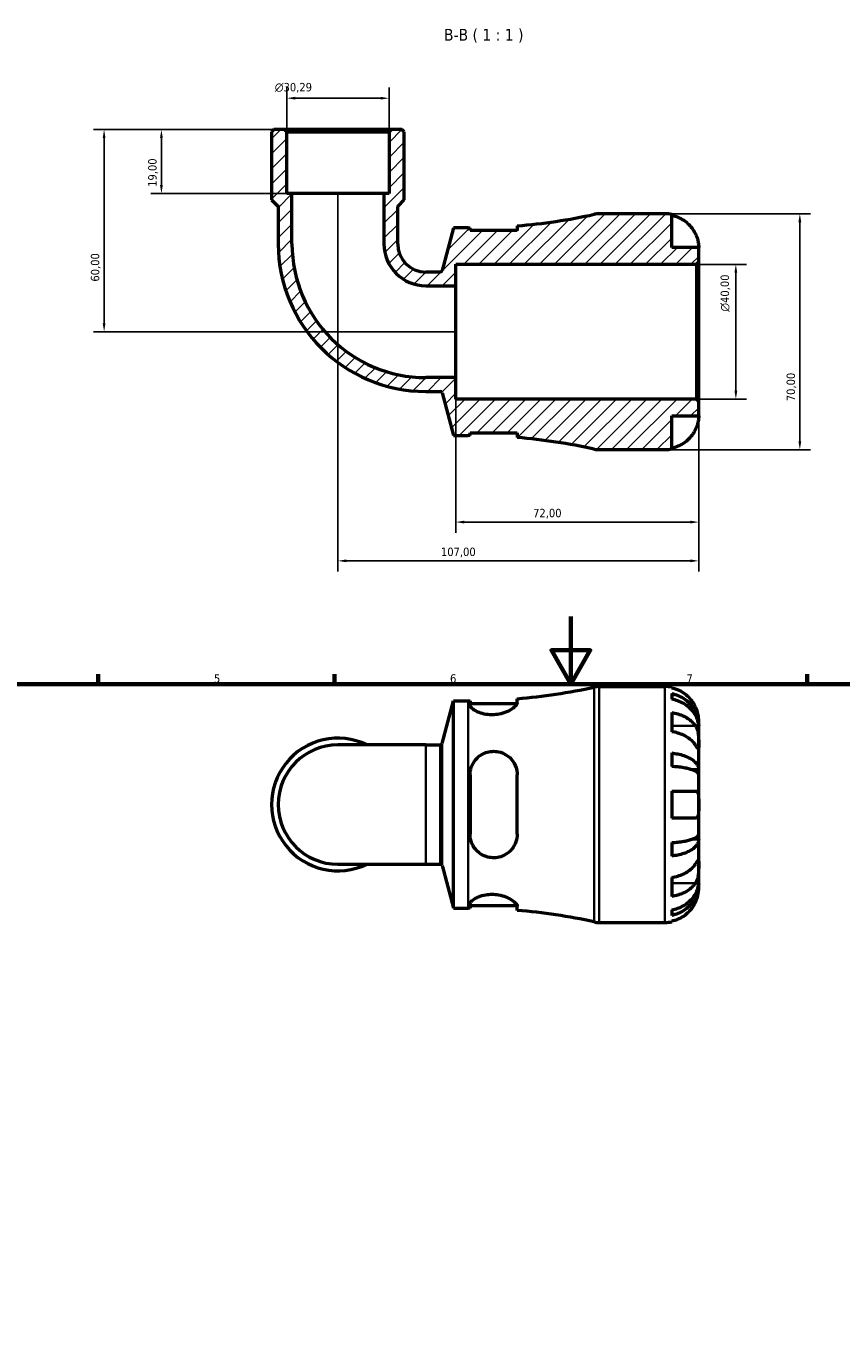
# Model space of a CAD drawing. Header units: millimetres. Extents: x 0 to 905, y 0 to 769.
# Tile 4 of 6: x 259 to 501, y 385 to 769. Entities that reach past the tile are written whole.
import ezdxf

# ---------------------------------------------------------------- set-up
doc = ezdxf.new("R2010")
doc.units = ezdxf.units.MM
for name, color, linetype, lineweight in [('Border (ISO)', 7, 'Continuous', 70), ('Dimension (ISO)', 7, 'Continuous', 25), ('Hatch (ISO)', 7, 'Continuous', 18), ('Symbol (ISO)', 7, 'Continuous', 25), ('Visible (ISO)', 7, 'Continuous', 50), ('Visible Narrow (ISO)', 7, 'Continuous', 35)]:
    doc.layers.add(name, color=color, linetype=linetype, lineweight=lineweight)
doc.styles.add('Label Text (ISO)', font='tahoma.ttf')
doc.styles.add('Note Text (ISO)', font='tahoma.ttf')
doc.dimstyles.new('Default (ISO)', dxfattribs={"dimtxt": 2.5, "dimasz": 2.5, "dimexe": 3.175, "dimexo": 0, "dimgap": 0.762, "dimtad": 1, "dimrnd": 1e-08, "dimzin": 0, "dimtxsty": 'Note Text (ISO)', "dimcen": 0.09, "dimdle": 10, "dimclrd": 256, "dimclre": 256, "dimclrt": 256, "dimazin": 0, "dimtfac": 1.40208, "dimtmove": 0, "dimatfit": 3, "dimfxl": 1, "dimtolj": 1, "dimtzin": 0, "dimlwd": -1, "dimlwe": -1, "dimarcsym": 0})

# ---------------------------------------------------------------- blocks, each defined once
blk = doc.blocks.new('Borders Default Border')
at = {"layer": 'Border (ISO)'}
for p, q in [((280.33, 574), (280.33, 576.9)), ((350.42, 574), (350.42, 576.9)), ((490.58, 574), (490.58, 576.9))]:
    blk.add_line(p, q, dxfattribs=at)
at = {"layer": 'Border (ISO)', "flags": 128}
for points in [[(420.5, 594), (420.5, 574), (414.73, 584), (426.27, 584), (420.5, 574)], [(20, 20), (20, 574), (821, 574), (821, 20), (20, 20)]]:
    blk.add_lwpolyline(points, dxfattribs=at)
at = {"layer": 'Border (ISO)', "color": 232, "true_color": 0xca0064, "char_height": 2.5, "attachment_point": 7, "style": 'Note Text (ISO)'}
for s, insert in [('5', (314.64, 574.35)), ('6', (384.66, 574.35)), ('7', (454.77, 574.4))]:
    blk.add_mtext(s, dxfattribs=dict(at, insert=insert))
blk = doc.blocks.new('*D7')
at = {"layer": 'Defpoints', "color": 0, "transparency": 16777216}
for p in [(335.57, 738.55), (299.06, 719.55), (337.78, 719.55)]:
    blk.add_point(p, dxfattribs=at)
at = {"layer": 'Dimension (ISO)', "transparency": 16777216}
for p, q in [((335.57, 738.55), (295.88, 738.55)), ((299.06, 736.05), (299.06, 722.05)), ((337.78, 719.55), (295.88, 719.55))]:
    blk.add_line(p, q, dxfattribs=at)
for points in [[(298.64, 736.05), (299.47, 736.05), (299.06, 738.55)], [(298.64, 722.05), (299.47, 722.05), (299.06, 719.55)]]:
    blk.add_solid(points, dxfattribs=at)
at = {"layer": 'Dimension (ISO)', "color": 232, "true_color": 0xca0064, "transparency": 16777216, "insert": (295.12, 721.54), "char_height": 2.5, "attachment_point": 1, "rotation": 90, "style": 'Note Text (ISO)'}
blk.add_mtext('\\A1;19,00', dxfattribs=at)
blk = doc.blocks.new('*D8')
at = {"layer": 'Defpoints', "color": 0, "transparency": 16777216}
for p in [(335.57, 738.55), (282.05, 678.55), (386.41, 678.55)]:
    blk.add_point(p, dxfattribs=at)
at = {"layer": 'Dimension (ISO)', "transparency": 16777216}
for p, q in [((335.57, 738.55), (278.88, 738.55)), ((282.05, 736.05), (282.05, 681.05)), ((386.41, 678.55), (278.88, 678.55))]:
    blk.add_line(p, q, dxfattribs=at)
for points in [[(281.64, 736.05), (282.47, 736.05), (282.05, 738.55)], [(281.64, 681.05), (282.47, 681.05), (282.05, 678.55)]]:
    blk.add_solid(points, dxfattribs=at)
at = {"layer": 'Dimension (ISO)', "color": 232, "true_color": 0xca0064, "transparency": 16777216, "insert": (278.12, 693.42), "char_height": 2.5, "attachment_point": 1, "rotation": 90, "style": 'Note Text (ISO)'}
blk.add_mtext('\\A1;60,00', dxfattribs=at)
blk = doc.blocks.new('*D9')
at = {"layer": 'Defpoints', "color": 0, "transparency": 16777216}
for p in [(457.71, 698.55), (469.43, 698.55), (457.71, 658.55)]:
    blk.add_point(p, dxfattribs=at)
at = {"layer": 'Dimension (ISO)', "transparency": 16777216}
for p, q in [((457.71, 698.55), (472.61, 698.55)), ((469.43, 661.05), (469.43, 696.05)), ((457.71, 658.55), (472.61, 658.55))]:
    blk.add_line(p, q, dxfattribs=at)
for points in [[(469.02, 696.05), (469.85, 696.05), (469.43, 698.55)], [(469.02, 661.05), (469.85, 661.05), (469.43, 658.55)]]:
    blk.add_solid(points, dxfattribs=at)
at = {"layer": 'Dimension (ISO)', "color": 232, "true_color": 0xca0064, "transparency": 16777216, "insert": (464.91, 684.5), "char_height": 2.5, "attachment_point": 1, "rotation": 90, "style": 'Note Text (ISO)'}
blk.add_mtext('\\A1;\\fAIGDT|b0|i0;\\H2.5000;\\ln\\fTahoma|b0|i0;\\H2.5000;40,00', dxfattribs=at)
blk = doc.blocks.new('*D10')
at = {"layer": 'Defpoints', "color": 0, "transparency": 16777216}
for p in [(448.41, 713.55), (448.41, 643.55), (488.41, 643.55)]:
    blk.add_point(p, dxfattribs=at)
at = {"layer": 'Dimension (ISO)', "transparency": 16777216}
for p, q in [((448.41, 713.55), (491.59, 713.55)), ((488.41, 711.05), (488.41, 646.05)), ((448.41, 643.55), (491.59, 643.55))]:
    blk.add_line(p, q, dxfattribs=at)
for points in [[(487.99, 711.05), (488.83, 711.05), (488.41, 713.55)], [(487.99, 646.05), (488.83, 646.05), (488.41, 643.55)]]:
    blk.add_solid(points, dxfattribs=at)
at = {"layer": 'Dimension (ISO)', "color": 232, "true_color": 0xca0064, "transparency": 16777216, "insert": (484.48, 657.93), "char_height": 2.5, "attachment_point": 1, "rotation": 90, "style": 'Note Text (ISO)'}
blk.add_mtext('\\A1;70,00', dxfattribs=at)
blk = doc.blocks.new('*D11')
at = {"layer": 'Defpoints', "color": 0, "transparency": 16777216}
for p in [(351.41, 719.55), (458.41, 657.85), (351.41, 610.55)]:
    blk.add_point(p, dxfattribs=at)
at = {"layer": 'Dimension (ISO)', "transparency": 16777216}
for p, q in [((351.41, 719.55), (351.41, 607.38)), ((458.41, 657.85), (458.41, 607.38)), ((455.91, 610.55), (353.91, 610.55))]:
    blk.add_line(p, q, dxfattribs=at)
for points in [[(353.91, 610.97), (353.91, 610.14), (351.41, 610.55)], [(455.91, 610.97), (455.91, 610.14), (458.41, 610.55)]]:
    blk.add_solid(points, dxfattribs=at)
at = {"layer": 'Dimension (ISO)', "color": 232, "true_color": 0xca0064, "transparency": 16777216, "insert": (381.96, 614.49), "char_height": 2.5, "attachment_point": 1, "style": 'Note Text (ISO)'}
blk.add_mtext('\\A1;107,00', dxfattribs=at)
blk = doc.blocks.new('*D12')
at = {"layer": 'Defpoints', "color": 0, "transparency": 16777216}
for p in [(386.41, 664.92), (458.41, 657.85), (386.41, 622.06)]:
    blk.add_point(p, dxfattribs=at)
at = {"layer": 'Dimension (ISO)', "transparency": 16777216}
for p, q in [((386.41, 664.92), (386.41, 618.88)), ((458.41, 657.85), (458.41, 618.88)), ((455.91, 622.06), (388.91, 622.06))]:
    blk.add_line(p, q, dxfattribs=at)
for points in [[(388.91, 622.48), (388.91, 621.64), (386.41, 622.06)], [(455.91, 622.48), (455.91, 621.64), (458.41, 622.06)]]:
    blk.add_solid(points, dxfattribs=at)
at = {"layer": 'Dimension (ISO)', "color": 232, "true_color": 0xca0064, "transparency": 16777216, "insert": (409.29, 625.99), "char_height": 2.5, "attachment_point": 1, "style": 'Note Text (ISO)'}
blk.add_mtext('\\A1;72,00', dxfattribs=at)
blk = doc.blocks.new('*D13')
at = {"layer": 'Defpoints', "color": 0, "transparency": 16777216}
for p in [(336.27, 747.85), (336.27, 737.85), (366.56, 737.85)]:
    blk.add_point(p, dxfattribs=at)
at = {"layer": 'Dimension (ISO)', "transparency": 16777216}
for p, q in [((336.27, 737.85), (336.27, 751.03)), ((366.56, 737.85), (366.56, 751.03)), ((364.06, 747.85), (338.77, 747.85))]:
    blk.add_line(p, q, dxfattribs=at)
for points in [[(338.77, 748.27), (338.77, 747.44), (336.27, 747.85)], [(364.06, 748.27), (364.06, 747.44), (366.56, 747.85)]]:
    blk.add_solid(points, dxfattribs=at)
at = {"layer": 'Dimension (ISO)', "color": 232, "true_color": 0xca0064, "transparency": 16777216, "insert": (332.68, 752.38), "char_height": 2.5, "attachment_point": 1, "style": 'Note Text (ISO)'}
blk.add_mtext('\\A1;\\fAIGDT|b0|i0;\\H2.5000;\\ln\\fTahoma|b0|i0;\\H2.5000;30,29', dxfattribs=at)

msp = doc.modelspace()

# ---------------------------------------------------------------- hatches: boundary and pattern name
at = {"layer": 'Hatch (ISO)'}
h = msp.add_hatch(dxfattribs=at)
h.set_pattern_fill('ANSI31', color=256, scale=25.4, style=0)
h.set_pattern_definition([(45, (0, 0), (-2.245064, 2.245064), [])])
edge = h.paths.add_edge_path()
edge.add_line((390.592, 648.553), (404.592, 648.553))
edge.add_line((404.592, 648.553), (404.592, 647.146))
edge.add_ellipse((390.012, 472.297), major_axis=(14.58, 174.849), ratio=1, start_angle=352.44922, end_angle=360, ccw=False)
edge.add_ellipse((428.934, 650.553), major_axis=(-1.493, -6.839), ratio=1, start_angle=0, end_angle=12.31744)
edge.add_line((428.934, 643.553), (448.412, 643.553))
edge.add_ellipse((448.412, 653.553), major_axis=(0, -10), ratio=1, start_angle=0, end_angle=11.53696)
edge.add_line((450.412, 643.755), (450.412, 653.553))
edge.add_line((450.412, 653.553), (458.412, 653.553))
edge.add_line((458.412, 653.553), (458.412, 657.853))
edge.add_line((458.412, 657.853), (457.712, 658.553))
edge.add_line((457.712, 658.553), (386.412, 658.553))
edge.add_line((386.412, 658.553), (386.412, 664.922))
edge.add_line((386.412, 664.922), (377.484, 664.922))
edge.add_ellipse((377.484, 704.625), major_axis=(0, -39.703), ratio=1, start_angle=270, end_angle=360, ccw=False)
edge.add_line((337.781, 704.625), (337.781, 719.553))
edge.add_line((337.781, 719.553), (336.266, 719.553))
edge.add_line((336.266, 719.553), (336.266, 737.853))
edge.add_line((336.266, 737.853), (335.566, 738.553))
edge.add_line((335.566, 738.553), (332.422, 738.553))
edge.add_line((332.422, 738.553), (331.722, 737.853))
edge.add_line((331.722, 737.853), (331.722, 717.653))
edge.add_line((331.722, 717.653), (333.691, 715.684))
edge.add_line((333.691, 715.684), (333.691, 704.625))
edge.add_ellipse((377.484, 704.625), major_axis=(-43.792, 0), ratio=1, start_angle=0, end_angle=90)
edge.add_line((377.484, 660.832), (381.757, 660.832))
edge.add_ellipse((381.757, 660.272), major_axis=(0, 0.56), ratio=1, start_angle=285, end_angle=360, ccw=False)
edge.add_line((382.298, 660.417), (385.692, 647.753))
edge.add_line((385.692, 647.753), (390.012, 647.753))
edge.add_ellipse((390.012, 472.297), major_axis=(0, 175.455), ratio=1, start_angle=359.8106, end_angle=360, ccw=False)
edge.add_line((390.592, 647.752), (390.592, 648.553))
edge = h.paths.add_edge_path()
edge.add_line((404.592, 708.553), (390.592, 708.553))
edge.add_line((390.592, 708.553), (390.592, 709.354))
edge.add_ellipse((390.012, 884.808), major_axis=(0.58, -175.454), ratio=1, start_angle=359.8106, end_angle=360, ccw=False)
edge.add_line((390.012, 709.353), (385.692, 709.353))
edge.add_line((385.692, 709.353), (382.298, 696.688))
edge.add_ellipse((381.757, 696.833), major_axis=(0.541, -0.145), ratio=1, start_angle=285, end_angle=360, ccw=False)
edge.add_line((381.757, 696.273), (377.484, 696.273))
edge.add_ellipse((377.484, 704.625), major_axis=(0, -8.352), ratio=1, start_angle=270, end_angle=360, ccw=False)
edge.add_line((369.132, 704.625), (369.132, 715.684))
edge.add_line((369.132, 715.684), (371.101, 717.653))
edge.add_line((371.101, 717.653), (371.101, 737.853))
edge.add_line((371.101, 737.853), (370.401, 738.553))
edge.add_line((370.401, 738.553), (367.257, 738.553))
edge.add_line((367.257, 738.553), (366.557, 737.853))
edge.add_line((366.557, 737.853), (366.557, 719.553))
edge.add_line((366.557, 719.553), (365.043, 719.553))
edge.add_line((365.043, 719.553), (365.043, 704.625))
edge.add_ellipse((377.484, 704.625), major_axis=(-12.441, 0), ratio=1, start_angle=0, end_angle=90)
edge.add_line((377.484, 692.184), (386.412, 692.184))
edge.add_line((386.412, 692.184), (386.412, 698.553))
edge.add_line((386.412, 698.553), (457.712, 698.553))
edge.add_line((457.712, 698.553), (458.412, 699.253))
edge.add_line((458.412, 699.253), (458.412, 703.553))
edge.add_line((458.412, 703.553), (450.412, 703.553))
edge.add_line((450.412, 703.553), (450.412, 713.351))
edge.add_ellipse((448.412, 703.553), major_axis=(2, 9.798), ratio=1, start_angle=0, end_angle=11.53696)
edge.add_line((448.412, 713.553), (428.934, 713.553))
edge.add_ellipse((428.934, 706.553), major_axis=(0, 7), ratio=1, start_angle=0, end_angle=12.31744)
edge.add_ellipse((390.012, 884.808), major_axis=(37.43, -171.417), ratio=1, start_angle=352.44922, end_angle=360, ccw=False)
edge.add_line((404.592, 709.96), (404.592, 708.553))

# ---------------------------------------------------------------- linework, layer by layer
at = {"layer": 'Visible (ISO)'}
for p, q in [((332.422, 738.553), (331.722, 737.853)), ((335.566, 738.553), (332.422, 738.553)), ((336.266, 737.853), (335.566, 738.553)), ((367.257, 738.553), (335.566, 738.553)), ((367.257, 738.553), (366.557, 737.853)), ((370.401, 738.553), (367.257, 738.553)), ((371.101, 737.853), (370.401, 738.553)), ((331.722, 737.853), (331.722, 717.653)), ((336.266, 719.553), (336.266, 737.853)), ((336.266, 737.853), (366.557, 737.853)), ((366.557, 737.853), (366.557, 719.553)), ((371.101, 717.653), (371.101, 737.853)), ((337.781, 719.553), (336.266, 719.553)), ((337.781, 704.625), (337.781, 719.553)), ((365.043, 719.553), (337.781, 719.553)), ((366.557, 719.553), (365.043, 719.553)), ((365.043, 719.553), (365.043, 704.625)), ((331.722, 717.653), (333.691, 715.684)), ((333.691, 715.684), (333.691, 704.625)), ((369.132, 715.684), (371.101, 717.653)), ((369.132, 704.625), (369.132, 715.684)), ((448.412, 713.553), (428.934, 713.553)), ((450.412, 703.553), (450.412, 713.351)), ((385.692, 709.353), (382.298, 696.688)), ((390.012, 709.353), (385.692, 709.353)), ((390.592, 708.553), (390.592, 709.354)), ((404.592, 708.553), (390.592, 708.553)), ((404.592, 709.96), (404.592, 708.553)), ((458.412, 703.553), (450.412, 703.553)), ((458.412, 699.253), (458.412, 703.553)), ((381.757, 696.273), (377.484, 696.273)), ((386.412, 692.184), (386.412, 698.553)), ((386.412, 698.553), (457.712, 698.553)), ((457.712, 698.553), (458.412, 699.253)), ((457.712, 698.553), (457.712, 658.553)), ((458.412, 657.853), (458.412, 699.253)), ((377.484, 692.184), (386.412, 692.184)), ((386.412, 664.922), (386.412, 692.184)), ((386.412, 664.922), (377.484, 664.922)), ((386.412, 658.553), (386.412, 664.922)), ((377.484, 660.832), (381.757, 660.832)), ((382.298, 660.417), (385.692, 647.753)), ((457.712, 658.553), (386.412, 658.553)), ((458.412, 657.853), (457.712, 658.553)), ((458.412, 653.553), (458.412, 657.853)), ((450.412, 643.755), (450.412, 653.553)), ((450.412, 653.553), (458.412, 653.553)), ((385.692, 647.753), (390.012, 647.753)), ((390.592, 648.553), (404.592, 648.553)), ((390.592, 647.752), (390.592, 648.553)), ((404.592, 648.553), (404.592, 647.146)), ((428.934, 643.553), (448.412, 643.553)), ((428.934, 573.238), (448.412, 573.238)), ((404.592, 568.387), (404.592, 569.645)), ((450.412, 573.036), (450.412, 572.805)), ((450.412, 571.155), (450.412, 569.494)), ((382.298, 556.373), (385.692, 569.038)), ((385.692, 507.438), (385.692, 569.038)), ((385.692, 569.038), (390.012, 569.038)), ((390.592, 569.039), (390.592, 567.755)), ((390.592, 568.238), (404.574, 568.238)), ((450.412, 565.509), (450.412, 559.852)), ((458.412, 561.629), (458.387, 561.629)), ((458.412, 561.629), (458.412, 563.238)), ((458.412, 561.017), (458.412, 561.629)), ((458.412, 555.916), (458.412, 561.017)), ((377.484, 555.958), (351.412, 555.958)), ((377.484, 555.958), (381.757, 555.958)), ((458.412, 548.539), (458.412, 555.916)), ((450.412, 553.533), (450.412, 549.525)), ((390.592, 547.038), (390.592, 529.438)), ((404.592, 529.438), (404.592, 547.038)), ((458.412, 548.539), (456.503, 548.539)), ((458.412, 547.061), (458.412, 548.539)), ((458.412, 538.238), (458.412, 547.061)), ((450.412, 542.238), (450.412, 534.238)), ((458.412, 529.415), (458.412, 538.238)), ((458.412, 527.937), (456.503, 527.937)), ((458.412, 527.937), (458.412, 529.415)), ((458.412, 520.56), (458.412, 527.937)), ((450.412, 526.951), (450.412, 522.943)), ((351.412, 520.518), (377.484, 520.518)), ((377.484, 520.518), (381.757, 520.518)), ((382.298, 520.103), (385.692, 507.438)), ((458.412, 515.459), (458.412, 520.56)), ((450.412, 516.624), (450.412, 510.967)), ((458.412, 514.847), (458.412, 515.459)), ((458.412, 514.847), (458.387, 514.847)), ((458.412, 513.238), (458.412, 514.847)), ((390.592, 508.721), (390.592, 507.437)), ((390.592, 508.238), (404.574, 508.238)), ((404.592, 506.831), (404.592, 508.089)), ((385.692, 507.438), (390.012, 507.438)), ((450.412, 506.982), (450.412, 505.321)), ((428.934, 503.238), (448.412, 503.238)), ((450.412, 503.671), (450.412, 503.44))]:
    msp.add_line(p, q, dxfattribs=at)
for centre, radius, start, end in [((390.012, 884.808), 175.455, 274.76666, 282.31744), ((428.934, 706.553), 7, 90, 102.31744), ((448.412, 703.553), 10, 78.46304, 90), ((390.012, 884.808), 175.455, 270, 270.1894), ((377.484, 704.625), 43.792, 180, 270), ((377.484, 704.625), 39.703, 180, 270), ((377.484, 704.625), 12.441, 180, 270), ((377.484, 704.625), 8.352, 180, 270), ((381.757, 696.833), 0.56, 270, 345), ((381.757, 660.272), 0.56, 15, 90), ((390.012, 472.297), 175.455, 89.8106, 90), ((390.012, 472.297), 175.455, 77.68256, 85.23334), ((428.934, 650.553), 7, 257.68256, 270), ((448.412, 653.553), 10, 270, 281.53696), ((428.934, 566.238), 7, 90, 102.31744), ((448.412, 563.238), 10, 78.46304, 90), ((390.012, 744.493), 175.455, 274.76666, 282.31744), ((390.012, 744.493), 175.455, 270, 270.1894), ((351.412, 538.238), 19.689, 64.15807, 295.84193), ((351.412, 538.238), 17.72, 90, 270), ((381.757, 556.518), 0.56, 270, 345), ((381.757, 519.958), 0.56, 15, 90), ((390.012, 331.983), 175.455, 89.8106, 90), ((390.012, 331.983), 175.455, 77.68256, 85.23334), ((428.934, 510.238), 7, 257.68256, 270), ((448.412, 513.238), 10, 270, 281.53696)]:
    msp.add_arc(centre, radius, start, end, dxfattribs=at)
for points, knots in [([(450.412, 713.12), (451.051, 712.989), (451.675, 712.791), (452.798, 712.325), (453.397, 712.009), (454.515, 711.259), (455.034, 710.824), (455.908, 709.946), (456.343, 709.422), (456.999, 708.436), (457.247, 707.991), (457.452, 707.553)], [0.18972425, 0.18972425, 0.18972425, 0.18972425, 0.36926522, 0.36926522, 0.55452014, 0.55452014, 0.73977506, 0.73977506, 0.92607912, 0.92607912, 1.06568045, 1.06568045, 1.06568045, 1.06568045]), ([(457.452, 707.553), (457.545, 707.354), (457.632, 707.153), (457.788, 706.764), (457.856, 706.577), (457.996, 706.161), (458.063, 705.936), (458.221, 705.331), (458.288, 704.976), (458.38, 704.327), (458.398, 704.052), (458.414, 703.658), (458.412, 703.553), (458.412, 703.553)], [-0.64798358, -0.64798358, -0.64798358, -0.64798358, -0.58129223, -0.58129223, -0.51957432, -0.51957432, -0.44316993, -0.44316993, -0.3085364, -0.3085364, -0.15881239, -0.15881239, 0, 0, 0, 0]), ([(458.412, 653.553), (458.412, 653.553), (458.412, 653.51), (458.409, 653.333), (458.405, 653.191), (458.373, 652.743), (458.336, 652.399), (458.206, 651.723), (458.136, 651.43), (457.98, 650.891), (457.902, 650.654), (457.721, 650.167), (457.62, 649.92), (457.49, 649.634), (457.471, 649.593), (457.452, 649.553)], [-2.77804136, -2.77804136, -2.77804136, -2.77804136, -2.67672151, -2.67672151, -2.56558131, -2.56558131, -2.40960112, -2.40960112, -2.30519389, -2.30519389, -2.22617552, -2.22617552, -2.14450488, -2.14450488, -2.1308178, -2.1308178, -2.1308178, -2.1308178]), ([(457.452, 649.553), (457.247, 649.114), (456.999, 648.67), (456.343, 647.683), (455.908, 647.159), (455.034, 646.282), (454.515, 645.847), (453.397, 645.096), (452.798, 644.781), (451.675, 644.314), (451.051, 644.117), (450.412, 643.985)], [4.90264375, 4.90264375, 4.90264375, 4.90264375, 5.04224508, 5.04224508, 5.22854914, 5.22854914, 5.41380406, 5.41380406, 5.59905898, 5.59905898, 5.77859995, 5.77859995, 5.77859995, 5.77859995]), ([(457.452, 567.238), (457.247, 567.676), (456.999, 568.121), (456.343, 569.108), (455.908, 569.631), (455.034, 570.509), (454.515, 570.944), (453.397, 571.694), (452.798, 572.01), (451.675, 572.477), (451.051, 572.674), (450.412, 572.805)], [4.90264375, 4.90264375, 4.90264375, 4.90264375, 5.04224508, 5.04224508, 5.22854914, 5.22854914, 5.41380406, 5.41380406, 5.59905898, 5.59905898, 5.77859995, 5.77859995, 5.77859995, 5.77859995]), ([(450.412, 571.155), (451.053, 571.028), (451.679, 570.836), (452.804, 570.385), (453.403, 570.08), (454.522, 569.355), (455.041, 568.935), (455.914, 568.088), (456.348, 567.583), (457.097, 566.496), (457.411, 565.913), (457.885, 564.804), (458.087, 564.174), (458.351, 562.888), (458.412, 562.231), (458.412, 561.629)], [0.1897184, 0.1897184, 0.1897184, 0.1897184, 0.3698032, 0.3698032, 0.5549844, 0.5549844, 0.7401655, 0.7401655, 0.9258164, 0.9258164, 1.1114673, 1.1114673, 1.2978252, 1.2978252, 1.484183, 1.484183, 1.484183, 1.484183]), ([(458.412, 561.017), (458.412, 561.552), (458.351, 562.137), (458.087, 563.282), (457.885, 563.842), (457.411, 564.83), (457.097, 565.348), (456.348, 566.315), (455.914, 566.765), (455.041, 567.519), (454.522, 567.893), (453.403, 568.538), (452.804, 568.809), (451.679, 569.211), (451.053, 569.381), (450.412, 569.494)], [4.4593823, 4.4593823, 4.4593823, 4.4593823, 4.6457401, 4.6457401, 4.832098, 4.832098, 5.0177489, 5.0177489, 5.2033998, 5.2033998, 5.388581, 5.388581, 5.5737621, 5.5737621, 5.753847, 5.753847, 5.753847, 5.753847]), ([(404.592, 568.387), (404.592, 568.277), (404.561, 568.157), (404.37, 567.748), (404.1, 567.43), (403.269, 566.728), (402.674, 566.34), (401.298, 565.67), (400.537, 565.383), (399.074, 565.024), (398.414, 564.919), (397.108, 564.835), (396.481, 564.85), (395.141, 564.997), (394.458, 565.148), (393.049, 565.599), (392.376, 565.923), (391.302, 566.613), (390.916, 566.98), (390.637, 567.469), (390.592, 567.618), (390.592, 567.755)], [-2.4465207, -2.4465207, -2.4465207, -2.4465207, -2.3280071, -2.3280071, -2.0681704, -2.0681704, -1.7728696, -1.7728696, -1.5020221, -1.5020221, -1.298599, -1.298599, -1.1081368, -1.1081368, -0.8804626, -0.8804626, -0.5878316, -0.5878316, -0.2799184, -0.2799184, -0.1348881, -0.1348881, -0.1348881, -0.1348881]), ([(450.412, 565.509), (451.051, 565.416), (451.675, 565.277), (452.798, 564.947), (453.397, 564.724), (454.515, 564.193), (455.034, 563.886), (455.908, 563.265), (456.343, 562.894), (456.999, 562.197), (457.247, 561.882), (457.452, 561.573)], [0.18972425, 0.18972425, 0.18972425, 0.18972425, 0.36926522, 0.36926522, 0.55452014, 0.55452014, 0.73977506, 0.73977506, 0.92607912, 0.92607912, 1.06568045, 1.06568045, 1.06568045, 1.06568045]), ([(458.412, 563.238), (458.412, 563.238), (458.412, 563.281), (458.409, 563.458), (458.405, 563.6), (458.373, 564.048), (458.336, 564.392), (458.206, 565.068), (458.136, 565.36), (457.98, 565.899), (457.902, 566.137), (457.721, 566.623), (457.62, 566.871), (457.49, 567.156), (457.471, 567.197), (457.452, 567.238)], [-2.77804136, -2.77804136, -2.77804136, -2.77804136, -2.67672151, -2.67672151, -2.56558131, -2.56558131, -2.40960112, -2.40960112, -2.30519389, -2.30519389, -2.22617552, -2.22617552, -2.14450488, -2.14450488, -2.1308178, -2.1308178, -2.1308178, -2.1308178]), ([(457.452, 555.916), (457.247, 556.226), (456.999, 556.54), (456.343, 557.238), (455.908, 557.608), (455.034, 558.229), (454.515, 558.536), (453.397, 559.067), (452.798, 559.29), (451.675, 559.62), (451.051, 559.759), (450.412, 559.852)], [4.90264375, 4.90264375, 4.90264375, 4.90264375, 5.04224508, 5.04224508, 5.22854914, 5.22854914, 5.41380406, 5.41380406, 5.59905898, 5.59905898, 5.77859995, 5.77859995, 5.77859995, 5.77859995]), ([(457.452, 561.573), (457.51, 561.485), (457.566, 561.392), (457.728, 561.098), (457.825, 560.883), (458.001, 560.409), (458.077, 560.149), (458.229, 559.494), (458.289, 559.093), (458.379, 558.185), (458.397, 557.688), (458.414, 556.734), (458.412, 556.29), (458.412, 555.916)], [-0.64434498, -0.64434498, -0.64434498, -0.64434498, -0.60308586, -0.60308586, -0.52007987, -0.52007987, -0.43273909, -0.43273909, -0.31000661, -0.31000661, -0.15868997, -0.15868997, 0, 0, 0, 0]), ([(390.592, 547.038), (390.592, 547.396), (390.619, 547.752), (390.801, 548.933), (391.076, 549.727), (391.903, 551.208), (392.467, 551.887), (393.764, 552.953), (394.473, 553.359), (395.858, 553.85), (396.495, 553.982), (397.79, 554.065), (398.429, 554.017), (399.826, 553.719), (400.554, 553.426), (402.051, 552.523), (402.767, 551.849), (403.859, 550.294), (404.244, 549.418), (404.541, 548.01), (404.592, 547.526), (404.592, 547.038)], [-2.429906, -2.429906, -2.429906, -2.429906, -2.317535, -2.317535, -2.0520296, -2.0520296, -1.7742187, -1.7742187, -1.5229028, -1.5229028, -1.3264162, -1.3264162, -1.1326069, -1.1326069, -0.8897659, -0.8897659, -0.5772604, -0.5772604, -0.2725661, -0.2725661, -0.1192135, -0.1192135, -0.1192135, -0.1192135]), ([(458.412, 555.916), (458.412, 555.706), (458.412, 555.521), (458.41, 555.194), (458.408, 555.057), (458.39, 554.816), (458.369, 554.745), (458.282, 554.743), (458.219, 554.805), (458.063, 555.008), (457.986, 555.118), (457.808, 555.379), (457.709, 555.529), (457.552, 555.765), (457.503, 555.839), (457.452, 555.916)], [0, 0, 0, 0, 0.08884908, 0.08884908, 0.18379648, 0.18379648, 0.31419699, 0.31419699, 0.43784665, 0.43784665, 0.52411276, 0.52411276, 0.60765264, 0.60765264, 0.6434969, 0.6434969, 0.6434969, 0.6434969]), ([(450.412, 553.533), (451.053, 553.466), (451.679, 553.366), (452.804, 553.129), (453.403, 552.969), (454.522, 552.589), (455.041, 552.369), (455.914, 551.925), (456.348, 551.66), (457.097, 551.09), (457.411, 550.785), (457.885, 550.203), (458.087, 549.873), (458.351, 549.199), (458.412, 548.855), (458.412, 548.539)], [0.1897184, 0.1897184, 0.1897184, 0.1897184, 0.3698032, 0.3698032, 0.5549844, 0.5549844, 0.7401655, 0.7401655, 0.9258164, 0.9258164, 1.1114673, 1.1114673, 1.2978252, 1.2978252, 1.484183, 1.484183, 1.484183, 1.484183]), ([(458.412, 547.061), (458.412, 547.217), (458.351, 547.386), (458.087, 547.719), (457.885, 547.882), (457.411, 548.169), (457.097, 548.32), (456.348, 548.601), (455.914, 548.731), (455.041, 548.95), (454.522, 549.059), (453.403, 549.247), (452.804, 549.325), (451.679, 549.442), (451.053, 549.492), (450.412, 549.525)], [4.4593823, 4.4593823, 4.4593823, 4.4593823, 4.6457401, 4.6457401, 4.832098, 4.832098, 5.0177489, 5.0177489, 5.2033998, 5.2033998, 5.388581, 5.388581, 5.5737621, 5.5737621, 5.753847, 5.753847, 5.753847, 5.753847]), ([(450.412, 542.238), (451.051, 542.238), (451.675, 542.238), (452.798, 542.238), (453.397, 542.238), (454.515, 542.238), (455.034, 542.238), (455.908, 542.238), (456.343, 542.238), (456.999, 542.238), (457.247, 542.238), (457.452, 542.238)], [0.18972425, 0.18972425, 0.18972425, 0.18972425, 0.36926522, 0.36926522, 0.55452014, 0.55452014, 0.73977506, 0.73977506, 0.92607912, 0.92607912, 1.06568045, 1.06568045, 1.06568045, 1.06568045]), ([(457.452, 542.238), (457.521, 542.238), (457.586, 542.23), (457.747, 542.187), (457.836, 542.139), (458.002, 541.992), (458.076, 541.888), (458.228, 541.565), (458.289, 541.318), (458.379, 540.662), (458.397, 540.24), (458.414, 539.29), (458.412, 538.766), (458.412, 538.238)], [-0.64008532, -0.64008532, -0.64008532, -0.64008532, -0.59222185, -0.59222185, -0.51595037, -0.51595037, -0.43235608, -0.43235608, -0.30863031, -0.30863031, -0.15844955, -0.15844955, 0, 0, 0, 0]), ([(458.412, 538.238), (458.412, 537.9), (458.412, 537.564), (458.409, 536.878), (458.405, 536.535), (458.373, 535.77), (458.336, 535.381), (458.206, 534.861), (458.136, 534.69), (457.98, 534.46), (457.902, 534.385), (457.721, 534.277), (457.62, 534.247), (457.49, 534.239), (457.471, 534.238), (457.452, 534.238)], [-2.77804136, -2.77804136, -2.77804136, -2.77804136, -2.67672151, -2.67672151, -2.56558131, -2.56558131, -2.40960112, -2.40960112, -2.30519389, -2.30519389, -2.22617552, -2.22617552, -2.14450488, -2.14450488, -2.1308178, -2.1308178, -2.1308178, -2.1308178]), ([(457.452, 534.238), (457.247, 534.238), (456.999, 534.238), (456.343, 534.238), (455.908, 534.238), (455.034, 534.238), (454.515, 534.238), (453.397, 534.238), (452.798, 534.238), (451.675, 534.238), (451.051, 534.238), (450.412, 534.238)], [4.90264375, 4.90264375, 4.90264375, 4.90264375, 5.04224508, 5.04224508, 5.22854914, 5.22854914, 5.41380406, 5.41380406, 5.59905898, 5.59905898, 5.77859995, 5.77859995, 5.77859995, 5.77859995]), ([(404.592, 529.438), (404.592, 529.061), (404.561, 528.686), (404.37, 527.508), (404.1, 526.739), (403.269, 525.243), (402.674, 524.538), (401.298, 523.441), (400.537, 523.028), (399.074, 522.565), (398.414, 522.454), (397.108, 522.426), (396.481, 522.498), (395.141, 522.838), (394.458, 523.136), (393.049, 524.03), (392.376, 524.681), (391.302, 526.219), (390.916, 527.117), (390.637, 528.519), (390.592, 528.977), (390.592, 529.438)], [-2.4465207, -2.4465207, -2.4465207, -2.4465207, -2.3280071, -2.3280071, -2.0681704, -2.0681704, -1.7728696, -1.7728696, -1.5020221, -1.5020221, -1.298599, -1.298599, -1.1081368, -1.1081368, -0.8804626, -0.8804626, -0.5878316, -0.5878316, -0.2799184, -0.2799184, -0.1348881, -0.1348881, -0.1348881, -0.1348881]), ([(450.412, 526.951), (451.053, 526.984), (451.679, 527.034), (452.804, 527.151), (453.403, 527.229), (454.522, 527.417), (455.041, 527.526), (455.914, 527.745), (456.348, 527.875), (457.097, 528.156), (457.411, 528.307), (457.885, 528.594), (458.087, 528.757), (458.351, 529.089), (458.412, 529.259), (458.412, 529.415)], [0.1897184, 0.1897184, 0.1897184, 0.1897184, 0.3698032, 0.3698032, 0.5549844, 0.5549844, 0.7401655, 0.7401655, 0.9258164, 0.9258164, 1.1114673, 1.1114673, 1.2978252, 1.2978252, 1.484183, 1.484183, 1.484183, 1.484183]), ([(458.412, 527.937), (458.412, 527.621), (458.351, 527.277), (458.087, 526.603), (457.885, 526.272), (457.411, 525.691), (457.097, 525.386), (456.348, 524.816), (455.914, 524.551), (455.041, 524.107), (454.522, 523.887), (453.403, 523.507), (452.804, 523.347), (451.679, 523.11), (451.053, 523.01), (450.412, 522.943)], [4.4593823, 4.4593823, 4.4593823, 4.4593823, 4.6457401, 4.6457401, 4.832098, 4.832098, 5.0177489, 5.0177489, 5.2033998, 5.2033998, 5.388581, 5.388581, 5.5737621, 5.5737621, 5.753847, 5.753847, 5.753847, 5.753847]), ([(450.412, 516.624), (451.051, 516.717), (451.675, 516.856), (452.798, 517.186), (453.397, 517.409), (454.515, 517.94), (455.034, 518.247), (455.908, 518.868), (456.343, 519.238), (456.999, 519.936), (457.247, 520.25), (457.452, 520.56)], [0.18972425, 0.18972425, 0.18972425, 0.18972425, 0.36926522, 0.36926522, 0.55452014, 0.55452014, 0.73977506, 0.73977506, 0.92607912, 0.92607912, 1.06568045, 1.06568045, 1.06568045, 1.06568045]), ([(457.452, 520.56), (457.51, 520.648), (457.566, 520.733), (457.728, 520.976), (457.825, 521.122), (458.001, 521.38), (458.077, 521.488), (458.229, 521.681), (458.289, 521.737), (458.379, 521.724), (458.397, 521.623), (458.414, 521.23), (458.412, 520.934), (458.412, 520.56)], [-0.64434498, -0.64434498, -0.64434498, -0.64434498, -0.60308586, -0.60308586, -0.52007987, -0.52007987, -0.43273909, -0.43273909, -0.31000661, -0.31000661, -0.15868997, -0.15868997, 0, 0, 0, 0]), ([(458.412, 520.56), (458.412, 520.351), (458.412, 520.119), (458.41, 519.601), (458.408, 519.314), (458.39, 518.604), (458.369, 518.173), (458.282, 517.331), (458.219, 516.928), (458.063, 516.277), (457.986, 516.022), (457.808, 515.553), (457.709, 515.339), (457.552, 515.06), (457.503, 514.98), (457.452, 514.903)], [0, 0, 0, 0, 0.08884908, 0.08884908, 0.18379648, 0.18379648, 0.31419699, 0.31419699, 0.43784665, 0.43784665, 0.52411276, 0.52411276, 0.60765264, 0.60765264, 0.6434969, 0.6434969, 0.6434969, 0.6434969]), ([(450.412, 506.982), (451.053, 507.095), (451.679, 507.265), (452.804, 507.667), (453.403, 507.938), (454.522, 508.583), (455.041, 508.957), (455.914, 509.711), (456.348, 510.161), (457.097, 511.128), (457.411, 511.646), (457.885, 512.634), (458.087, 513.194), (458.351, 514.339), (458.412, 514.924), (458.412, 515.459)], [0.1897184, 0.1897184, 0.1897184, 0.1897184, 0.3698032, 0.3698032, 0.5549844, 0.5549844, 0.7401655, 0.7401655, 0.9258164, 0.9258164, 1.1114673, 1.1114673, 1.2978252, 1.2978252, 1.484183, 1.484183, 1.484183, 1.484183]), ([(390.592, 508.721), (390.592, 508.828), (390.619, 508.941), (390.801, 509.339), (391.076, 509.647), (391.903, 510.279), (392.467, 510.603), (393.764, 511.13), (394.473, 511.34), (395.858, 511.575), (396.495, 511.628), (397.79, 511.616), (398.429, 511.552), (399.826, 511.295), (400.554, 511.077), (402.051, 510.481), (402.767, 510.079), (403.859, 509.29), (404.244, 508.902), (404.541, 508.39), (404.592, 508.232), (404.592, 508.089)], [-2.429906, -2.429906, -2.429906, -2.429906, -2.317535, -2.317535, -2.0520296, -2.0520296, -1.7742187, -1.7742187, -1.5229028, -1.5229028, -1.3264162, -1.3264162, -1.1326069, -1.1326069, -0.8897659, -0.8897659, -0.5772604, -0.5772604, -0.2725661, -0.2725661, -0.1192135, -0.1192135, -0.1192135, -0.1192135]), ([(457.452, 514.903), (457.247, 514.593), (456.999, 514.279), (456.343, 513.582), (455.908, 513.211), (455.034, 512.59), (454.515, 512.283), (453.397, 511.752), (452.798, 511.529), (451.675, 511.199), (451.051, 511.06), (450.412, 510.967)], [4.90264375, 4.90264375, 4.90264375, 4.90264375, 5.04224508, 5.04224508, 5.22854914, 5.22854914, 5.41380406, 5.41380406, 5.59905898, 5.59905898, 5.77859995, 5.77859995, 5.77859995, 5.77859995]), ([(458.412, 514.847), (458.412, 514.245), (458.351, 513.588), (458.087, 512.302), (457.885, 511.672), (457.411, 510.563), (457.097, 509.98), (456.348, 508.893), (455.914, 508.388), (455.041, 507.541), (454.522, 507.121), (453.403, 506.396), (452.804, 506.091), (451.679, 505.64), (451.053, 505.448), (450.412, 505.321)], [4.4593823, 4.4593823, 4.4593823, 4.4593823, 4.6457401, 4.6457401, 4.832098, 4.832098, 5.0177489, 5.0177489, 5.2033998, 5.2033998, 5.388581, 5.388581, 5.5737621, 5.5737621, 5.753847, 5.753847, 5.753847, 5.753847]), ([(457.452, 509.238), (457.521, 509.385), (457.586, 509.532), (457.747, 509.918), (457.836, 510.155), (458.002, 510.646), (458.076, 510.897), (458.228, 511.495), (458.289, 511.824), (458.379, 512.459), (458.397, 512.737), (458.414, 513.133), (458.412, 513.238), (458.412, 513.238)], [-0.64008532, -0.64008532, -0.64008532, -0.64008532, -0.59222185, -0.59222185, -0.51595037, -0.51595037, -0.43235608, -0.43235608, -0.30863031, -0.30863031, -0.15844955, -0.15844955, 0, 0, 0, 0]), ([(450.412, 503.671), (451.051, 503.802), (451.675, 503.999), (452.798, 504.466), (453.397, 504.782), (454.515, 505.532), (455.034, 505.967), (455.908, 506.844), (456.343, 507.368), (456.999, 508.355), (457.247, 508.8), (457.452, 509.238)], [0.18972425, 0.18972425, 0.18972425, 0.18972425, 0.36926522, 0.36926522, 0.55452014, 0.55452014, 0.73977506, 0.73977506, 0.92607912, 0.92607912, 1.06568045, 1.06568045, 1.06568045, 1.06568045])]:
    msp.add_open_spline(points, degree=3, knots=knots, dxfattribs=at)
for points in [[(404.574, 708.553), (404.586, 708.604), (404.592, 708.654), (404.592, 708.702)], [(404.592, 648.404), (404.592, 648.452), (404.586, 648.501), (404.574, 648.553)]]:
    msp.add_open_spline(points, degree=3, dxfattribs=at)
at = {"layer": 'Visible Narrow (ISO)'}
for p, q in [((427.441, 503.828), (427.441, 572.648)), ((428.934, 572.807), (428.934, 503.669)), ((448.412, 503.669), (448.412, 572.807)), ((390.012, 507.817), (390.012, 568.659)), ((457.1, 561.573), (450.764, 561.573)), ((377.484, 520.736), (377.484, 555.74)), ((381.757, 520.736), (381.757, 555.74)), ((382.298, 556.15), (382.298, 520.326)), ((457.1, 514.903), (450.764, 514.903))]:
    msp.add_line(p, q, dxfattribs=at)

# ---------------------------------------------------------------- block references
msp.add_blockref('Borders Default Border', (0, 0))

# ---------------------------------------------------------------- texts
at = {"layer": 'Symbol (ISO)', "insert": (382.864, 764.303), "char_height": 3.5, "attachment_point": 7, "style": 'Label Text (ISO)'}
msp.add_mtext('B-B ( 1 : 1 )', dxfattribs=at)

# ---------------------------------------------------------------- dimensions: what is measured, and where the dimension line sits
at = {"layer": 'Dimension (ISO)'}
for base, p1, p2, angle, picture, middle in [((336.266, 747.853), (366.557, 737.853), (336.266, 737.853), 180, '*D13', (338.229, 747.853)), ((469.434, 698.553), (457.712, 658.553), (457.712, 698.553), 90, '*D9', (469.434, 690.053))]:
    dim = msp.add_linear_dim(base=base, p1=p1, p2=p2, angle=angle, text='\\fAIGDT|b0|i0;\\H2.5000;\\ln\\fTahoma|b0|i0;\\H2.5000;<>', dimstyle='Default (ISO)', override={"dimdec": 2, "dimtp": 0, "dimtm": 0, "dimtdec": 2, "dimtofl": 0, "dimatfit": 1}, dxfattribs=at)
    dim.commit()
    dim.dimension.update_dxf_attribs({"geometry": picture, "text_midpoint": middle, "dimtype": 160})
for base, p1, p2, angle, picture, middle in [((282.054, 678.553), (335.566, 738.553), (386.412, 678.553), 270, '*D8', (282.054, 697.553)), ((299.058, 719.553), (335.566, 738.553), (337.781, 719.553), 270, '*D7', (299.058, 725.553)), ((351.412, 610.553), (458.412, 657.853), (351.412, 719.553), 180, '*D11', (386.912, 610.553)), ((488.412, 643.553), (448.412, 713.553), (448.412, 643.553), 90, '*D10', (488.412, 662.053)), ((386.412, 622.059), (458.412, 657.853), (386.412, 664.922), 180, '*D12', (413.412, 622.059))]:
    dim = msp.add_linear_dim(base=base, p1=p1, p2=p2, angle=angle, dimstyle='Default (ISO)', override={"dimdec": 2, "dimtp": 0, "dimtm": 0, "dimtdec": 2, "dimtofl": 0, "dimatfit": 1}, dxfattribs=at)
    dim.commit()
    dim.dimension.update_dxf_attribs({"geometry": picture, "text_midpoint": middle, "dimtype": 160})

doc.saveas('drawing.dxf')
